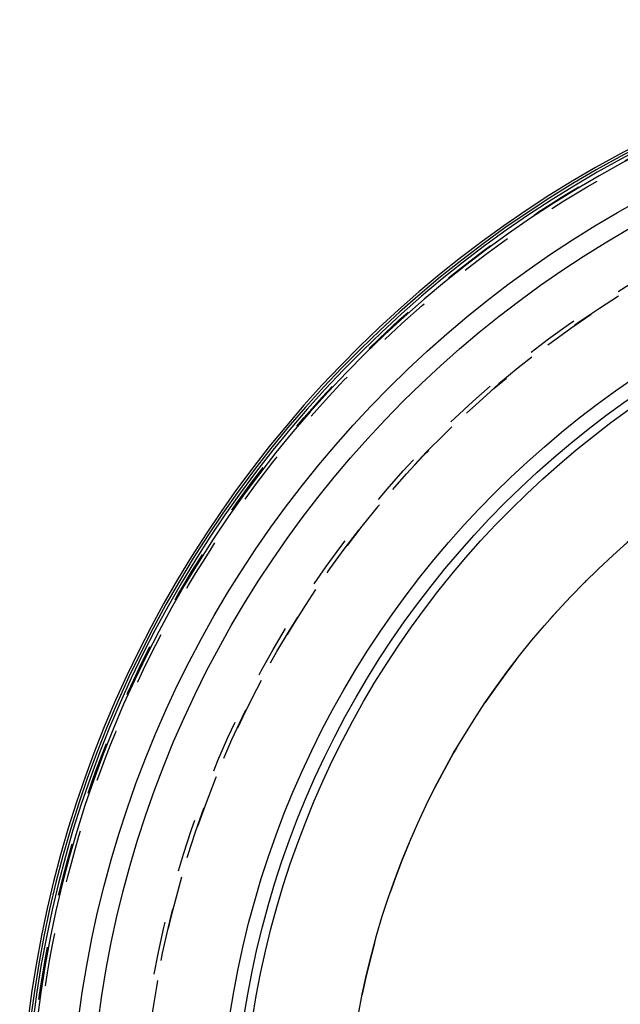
# Model space of a CAD drawing. Header units: millimetres. Extents: x 304 to 696, y 354 to 646.
# Tile 2 of 8: x 309 to 383, y 518 to 639. Entities that reach past the tile are written whole.
import ezdxf

# ---------------------------------------------------------------- set-up
doc = ezdxf.new("R2010")
doc.units = ezdxf.units.MM
doc.header["$LTSCALE"] = 65.185185
doc.linetypes.add('HIDDEN', pattern=[0.2, 0.1, -0.1])
doc.layers.add('KOERPER', color=7, linetype='CONTINUOUS')
doc.layers.add('KONST.EL_MIT_GEO', color=7, linetype='CONTINUOUS')

msp = doc.modelspace()

# ---------------------------------------------------------------- linework, layer by layer
at = {"layer": 'KOERPER', "color": 8, "linetype": 'HIDDEN'}
msp.add_circle((448.92, 499.1), 139, dxfattribs=at)
for radius, start, end in [(125, 116.166, 112.9198), (100, 90, 270)]:
    msp.add_arc((448.92, 499.1), radius, start, end, dxfattribs=at)
at = {"layer": 'KONST.EL_MIT_GEO', "color": 8, "linetype": 'HIDDEN'}
for radius in [139, 138.46, 125.54, 125]:
    msp.add_circle((448.92, 499.1), radius, dxfattribs=at)
at = {"layer": 'KONST.EL_MIT_GEO', "color": 7, "linetype": 'Continuous'}
for radius in [133.87, 131.45, 115.55, 113.8, 112.73, 100]:
    msp.add_circle((448.92, 499.1), radius, dxfattribs=at)
for radius, start, end in [(140, 93.09, 86.9089), (139.7, 93.1207, 86.8793), (139.38, 93.1346, 86.8654), (138.9, 93.1346, 86.8654)]:
    msp.add_arc((448.92, 499.1), radius, start, end, dxfattribs=at)

doc.saveas('drawing.dxf')
